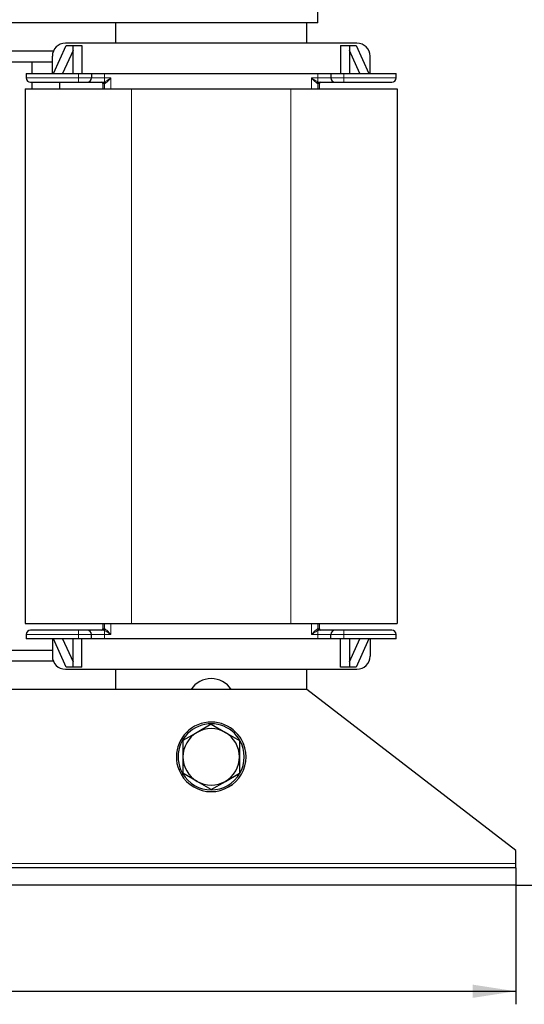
# Model space of a CAD drawing. Header units: millimetres. Extents: x 5 to 418, y 2 to 292.
# Tile 14 of 52: x 119 to 157, y 163 to 238. Entities that reach past the tile are written whole.
import ezdxf

# ---------------------------------------------------------------- set-up
doc = ezdxf.new("R2010")
doc.units = ezdxf.units.MM
doc.layers.add('SLD-0', color=7, linetype='Continuous')
doc.styles.add('SLDTEXTSTYLE0', font='TXT', dxfattribs={"width": 0.605})
doc.dimstyles.new('SLDDIMSTYLE0', dxfattribs={"dimtxt": 3.5, "dimasz": 3.302, "dimexe": 0, "dimexo": 0.0625, "dimgap": 0.875, "dimtad": 1, "dimlfac": 3, "dimrnd": 1e-09, "dimzin": 12, "dimdsep": 46, "dimtxsty": 'SLDTEXTSTYLE0', "dimsah": 1, "dimcen": 0.09, "dimadec": 0, "dimazin": 3, "dimtfac": 1, "dimtofl": 0, "dimtmove": 0, "dimatfit": 3, "dimfxl": 1, "dimfrac": 2, "dimtolj": 1, "dimtzin": 12, "dimarcsym": 0})

# ---------------------------------------------------------------- blocks, each defined once
blk = doc.blocks.new('_D')
at = {"layer": 'SLD-0'}
for p, q in [((51.485, 171.774), (51.485, 162.636)), ((156.819, 171.774), (156.819, 162.636)), ((51.485, 163.636), (156.819, 163.636))]:
    blk.add_line(p, q, dxfattribs=at)
for points in [[(51.485, 163.636), (54.787, 163.128), (54.787, 164.144)], [(156.819, 163.636), (153.517, 164.144), (153.517, 163.128)]]:
    blk.add_solid(points, dxfattribs=at)
at = {"layer": 'SLD-0', "insert": (100.142, 168.148), "char_height": 3.5, "attachment_point": 1, "style": 'SLDTEXTSTYLE0'}
blk.add_mtext('316', dxfattribs=at)
blk = doc.blocks.new('_D_1')
at = {"layer": 'SLD-0'}
for p, q in [((120.052, 271.474), (167.819, 271.474)), ((166.819, 271.474), (166.819, 171.774)), ((156.819, 171.774), (167.819, 171.774))]:
    blk.add_line(p, q, dxfattribs=at)
for points in [[(166.819, 271.474), (166.311, 268.172), (167.327, 268.172)], [(166.819, 171.774), (167.327, 175.076), (166.311, 175.076)]]:
    blk.add_solid(points, dxfattribs=at)
at = {"layer": 'SLD-0', "insert": (162.307, 215.608), "char_height": 3.5, "attachment_point": 1, "rotation": 90, "style": 'SLDTEXTSTYLE0'}
blk.add_mtext('299,1', dxfattribs=at)

msp = doc.modelspace()

# ---------------------------------------------------------------- linework, layer by layer
at = {"color": 7, "linetype": 'Continuous', "lineweight": 25}
for p, q in [((141.652, 237.874), (141.652, 252.7073)), ((141.652, 237.874), (66.652, 237.874)), ((126.152, 237.874), (126.152, 236.324)), ((140.8187, 236.324), (140.8187, 237.874)), ((144.652, 236.324), (122.3187, 236.324)), ((121.395, 235.7073), (116.2423, 235.7073)), ((121.402, 233.9907), (122.3775, 236.1573)), ((122.902, 235.7563), (122.1071, 233.9907)), ((122.3775, 236.1573), (122.902, 236.1573)), ((122.902, 233.9907), (122.902, 236.1573)), ((122.902, 236.1573), (123.5687, 236.1573)), ((123.5687, 236.1573), (123.5687, 233.9907)), ((143.402, 236.1573), (144.0687, 236.1573)), ((143.402, 236.1573), (143.402, 233.9907)), ((144.0687, 236.1573), (144.0687, 233.9907)), ((144.0687, 236.1573), (144.5932, 236.1573)), ((144.8636, 233.9907), (144.0687, 235.7563)), ((144.5932, 236.1573), (145.5687, 233.9907)), ((121.3187, 234.874), (116.3187, 234.874)), ((119.7353, 234.874), (119.7353, 233.9907)), ((121.3187, 233.9907), (121.3187, 235.324)), ((145.652, 233.9907), (145.652, 235.324)), ((119.3187, 233.9907), (119.3187, 233.6573)), ((119.3187, 233.9907), (123.3187, 233.9907)), ((119.7353, 233.324), (119.7353, 232.824)), ((121.902, 232.824), (121.902, 233.324)), ((123.3187, 233.9907), (124.3187, 233.9907)), ((124.3187, 233.9907), (124.3187, 233.6573)), ((124.3187, 233.9907), (125.3187, 233.9907)), ((125.3187, 233.9907), (141.652, 233.9907)), ((141.652, 233.9907), (142.652, 233.9907)), ((142.652, 233.9907), (143.652, 233.9907)), ((142.652, 233.9907), (142.652, 233.6573)), ((143.652, 233.9907), (147.652, 233.9907)), ((147.652, 233.6573), (147.652, 233.9907)), ((119.2353, 232.824), (119.2353, 191.824)), ((119.2353, 232.824), (127.3853, 232.824)), ((125.1853, 233.224), (125.1853, 232.824)), ((127.3853, 232.824), (139.5853, 232.824)), ((139.5853, 232.824), (147.7353, 232.824)), ((141.7853, 232.824), (141.7853, 233.224)), ((147.7353, 232.824), (147.7353, 191.824)), ((119.2353, 191.824), (127.3853, 191.824)), ((125.1853, 191.824), (125.1853, 191.424)), ((127.3853, 191.824), (139.5853, 191.824)), ((139.5853, 191.824), (147.7353, 191.824)), ((141.7853, 191.424), (141.7853, 191.824)), ((119.3187, 190.9907), (119.3187, 190.6573)), ((124.3187, 190.6573), (124.3187, 190.9907)), ((142.652, 190.6573), (142.652, 190.9907)), ((147.652, 190.6573), (147.652, 190.9907)), ((123.3187, 190.6573), (119.3187, 190.6573)), ((121.3187, 190.6573), (121.3187, 189.324)), ((122.3775, 188.4907), (121.402, 190.6573)), ((122.1071, 190.6573), (122.902, 188.8918)), ((122.902, 188.4907), (122.902, 190.6573)), ((124.3187, 190.6573), (123.3187, 190.6573)), ((123.5687, 188.4907), (123.5687, 190.6573)), ((125.3187, 190.6573), (124.3187, 190.6573)), ((141.652, 190.6573), (125.3187, 190.6573)), ((142.652, 190.6573), (141.652, 190.6573)), ((143.652, 190.6573), (142.652, 190.6573)), ((143.402, 188.4907), (143.402, 190.6573)), ((147.652, 190.6573), (143.652, 190.6573)), ((144.0687, 190.6573), (144.0687, 188.4907)), ((144.0687, 188.8918), (144.8636, 190.6573)), ((145.5687, 190.6573), (144.5932, 188.4907)), ((145.652, 190.6573), (145.652, 189.324)), ((121.3187, 189.774), (116.3187, 189.774)), ((121.395, 188.9407), (116.2423, 188.9407)), ((122.3187, 188.324), (144.652, 188.324)), ((122.902, 188.4907), (122.3775, 188.4907)), ((123.5687, 188.4907), (122.902, 188.4907)), ((126.152, 188.324), (126.152, 186.774)), ((140.8187, 186.774), (140.8187, 188.324)), ((144.0687, 188.4907), (143.402, 188.4907)), ((144.5932, 188.4907), (144.0687, 188.4907)), ((140.8187, 186.774), (67.4853, 186.774)), ((156.8187, 174.4407), (140.8187, 186.774)), ((132.402, 183.4837), (131.3187, 182.8583)), ((133.4853, 184.1092), (132.402, 183.4837)), ((133.4853, 184.1092), (134.5687, 183.4837)), ((134.5687, 183.4837), (135.652, 182.8583)), ((132.402, 179.731), (131.3187, 180.3564)), ((133.4853, 179.1055), (132.402, 179.731)), ((133.4853, 179.1055), (134.5687, 179.731)), ((134.5687, 179.731), (135.652, 180.3564)), ((156.8187, 173.4407), (156.8187, 174.4407)), ((156.8187, 173.1073), (51.4853, 173.1073)), ((156.8187, 173.1073), (156.8187, 173.4407)), ((156.8187, 173.1073), (156.8187, 171.774)), ((156.8187, 171.774), (51.4853, 171.774))]:
    msp.add_line(p, q, dxfattribs=at)
at = {"color": 7, "linetype": 'Continuous', "lineweight": 18}
for p, q in [((119.3187, 233.6573), (123.3187, 233.6573)), ((123.3187, 233.9907), (123.3187, 233.6573)), ((123.3187, 233.6573), (123.3187, 233.324)), ((123.3187, 233.6573), (124.3187, 233.6573)), ((125.3187, 233.6573), (124.3187, 233.6573)), ((125.3187, 233.9907), (125.3187, 233.6573)), ((125.3187, 233.355), (125.3187, 233.6573)), ((125.8067, 233.6573), (125.3187, 233.6573)), ((125.8067, 232.824), (125.8067, 233.6573)), ((141.164, 233.6573), (141.164, 232.824)), ((141.652, 233.6573), (141.164, 233.6573)), ((141.652, 233.6573), (141.652, 233.9907)), ((142.652, 233.6573), (141.652, 233.6573)), ((141.652, 233.6573), (141.652, 233.355)), ((143.652, 233.6573), (142.652, 233.6573)), ((143.652, 233.9907), (143.652, 233.6573)), ((147.652, 233.6573), (143.652, 233.6573)), ((143.652, 233.6573), (143.652, 233.324)), ((125.3068, 233.224), (125.1853, 233.224)), ((125.3068, 233.224), (125.3068, 232.824)), ((125.3271, 233.224), (125.3068, 233.224)), ((127.3853, 232.824), (127.3853, 191.824)), ((139.5853, 232.824), (139.5853, 191.824)), ((141.6638, 233.224), (141.6436, 233.224)), ((141.6638, 233.224), (141.6638, 232.824)), ((141.7853, 233.224), (141.6638, 233.224)), ((125.3068, 191.824), (125.3068, 191.424)), ((125.8067, 190.9907), (125.8067, 191.824)), ((141.164, 191.824), (141.164, 190.9907)), ((141.6638, 191.824), (141.6638, 191.424)), ((123.3187, 190.9907), (119.3187, 190.9907)), ((123.3187, 190.9907), (123.3187, 191.324)), ((124.3187, 190.9907), (123.3187, 190.9907)), ((123.3187, 190.6573), (123.3187, 190.9907)), ((124.3187, 190.9907), (125.3187, 190.9907)), ((125.1853, 191.424), (125.3068, 191.424)), ((125.3068, 191.424), (125.3271, 191.424)), ((125.3187, 190.9907), (125.3187, 191.2931)), ((125.3187, 190.9907), (125.3187, 190.6573)), ((125.3187, 190.9907), (125.8067, 190.9907)), ((141.164, 190.9907), (141.652, 190.9907)), ((141.6436, 191.424), (141.6638, 191.424)), ((141.652, 191.2931), (141.652, 190.9907)), ((141.652, 190.9907), (142.652, 190.9907)), ((141.652, 190.6573), (141.652, 190.9907)), ((141.6638, 191.424), (141.7853, 191.424)), ((142.652, 190.9907), (143.652, 190.9907)), ((143.652, 190.9907), (143.652, 191.324)), ((143.652, 190.9907), (147.652, 190.9907)), ((143.652, 190.6573), (143.652, 190.9907)), ((135.8254, 182.5777), (135.9486, 182.6288)), ((131.1452, 180.637), (131.0221, 180.5859)), ((156.8187, 173.4407), (108.3327, 173.4407))]:
    msp.add_line(p, q, dxfattribs=at)
at = {"color": 7, "linetype": 'Continuous', "lineweight": 25}
for centre, radius, start, end in [((122.3187, 235.324), 1, 90, 180), ((144.652, 235.324), 1, 0, 90), ((119.652, 233.6573), 0.3333, 180, 270), ((123.9853, 233.6573), 0.3333, 270, 0), ((125.0853, 233.224), 0.1, 0, 90), ((141.8853, 233.224), 0.1, 90, 180), ((142.9853, 233.6573), 0.3333, 180, 270), ((147.3187, 233.6573), 0.3333, 270, 0), ((119.652, 190.9907), 0.3333, 90, 180), ((123.9853, 190.9907), 0.3333, 0, 90), ((125.0853, 191.424), 0.1, 270, 0), ((141.8853, 191.424), 0.1, 180, 270), ((142.9853, 190.9907), 0.3333, 90, 180), ((147.3187, 190.9907), 0.3333, 0, 90), ((122.3187, 189.324), 1, 180, 270), ((144.652, 189.324), 1, 270, 0), ((133.4853, 185.774), 1.8333, 33.055731, 146.944269), ((133.4853, 181.6073), 2.6667, 22.522674, 202.522674), ((133.4853, 181.6073), 2.5333, 22.522674, 202.522674), ((133.4853, 181.6073), 2.1667, 120, 180), ((133.4853, 181.6073), 2.1667, 60, 120), ((133.4853, 181.6073), 2.1667, 0, 60), ((133.4853, 181.6073), 2.6667, 202.522674, 22.522674), ((133.4853, 181.6073), 2.5333, 202.522674, 22.522674), ((133.4853, 181.6073), 2.1667, 180, 240), ((133.4853, 181.6073), 2.1667, 300, 0), ((133.4853, 181.6073), 2.1667, 240, 300)]:
    msp.add_arc(centre, radius, start, end, dxfattribs=at)
at = {"color": 7, "linetype": 'Continuous', "lineweight": 18}
for centre, radius, start, end in [((125.2068, 233.224), 0.1, 359.991969, 89.991967), ((125.2291, 233.226), 0.098, 358.833174, 88.783594), ((125.2808, 233.2392), 0.1218, 11.859983, 71.90233), ((141.6898, 233.2392), 0.1218, 108.09767, 168.140017), ((141.7416, 233.226), 0.098, 91.216406, 181.166826), ((141.7638, 233.224), 0.1, 90.008033, 180.008031), ((125.2068, 191.424), 0.1, 270.008033, 0.008031), ((125.2291, 191.422), 0.098, 271.216406, 1.166826), ((125.2808, 191.4088), 0.1218, 288.09767, 348.140017), ((141.6898, 191.4088), 0.1218, 191.859983, 251.90233), ((141.7416, 191.422), 0.098, 178.833174, 268.783594), ((141.7638, 191.424), 0.1, 179.991969, 269.991967)]:
    msp.add_arc(centre, radius, start, end, dxfattribs=at)
at = {"color": 7, "linetype": 'Continuous', "lineweight": 25}
for points, knots in [([(119.652, 233.324), (119.6639, 233.324), (119.6884, 233.324), (119.8924, 233.324), (120.2307, 233.324), (120.7076, 233.324), (121.2938, 233.324), (121.951, 233.324), (122.6344, 233.324), (123.095, 233.324), (123.3187, 233.324)], [0, 0, 0, 0, 0.116516, 0.2400113, 0.3686408, 0.5, 0.6313592, 0.7599887, 0.883484, 1, 1, 1, 1]), ([(123.3187, 233.324), (123.4025, 233.324), (123.5319, 233.324), (123.6873, 233.324), (123.7933, 233.324), (123.8795, 233.324), (123.9625, 233.324), (123.9764, 233.324), (123.9853, 233.324)], [0, 0, 0, 0, 0.2394429, 0.3696359, 0.4999999, 0.6301929, 0.7605571, 1, 1, 1, 1]), ([(123.9853, 233.324), (124.0024, 233.324), (124.0379, 233.324), (124.3229, 233.324), (124.7398, 233.324), (125.0714, 233.324), (125.2311, 233.324)], [0, 0, 0, 0, 0.24093792, 0.5, 0.75906208, 1, 1, 1, 1]), ([(141.7395, 233.324), (141.8993, 233.324), (142.2308, 233.324), (142.6478, 233.324), (142.9328, 233.324), (142.9682, 233.324), (142.9853, 233.324)], [0, 0, 0, 0, 0.24093792, 0.5, 0.75906208, 1, 1, 1, 1]), ([(142.9853, 233.324), (142.9943, 233.324), (143.0081, 233.324), (143.0911, 233.324), (143.1772, 233.324), (143.2833, 233.324), (143.4387, 233.324), (143.5682, 233.324), (143.652, 233.324)], [0, 0, 0, 0, 0.2394429, 0.3696359, 0.4999999, 0.6301929, 0.7605571, 1, 1, 1, 1]), ([(143.652, 233.324), (143.8756, 233.324), (144.3363, 233.324), (145.0197, 233.324), (145.6768, 233.324), (146.2631, 233.324), (146.74, 233.324), (147.0783, 233.324), (147.2823, 233.324), (147.3068, 233.324), (147.3187, 233.324)], [0, 0, 0, 0, 0.116516, 0.2400113, 0.3686408, 0.5, 0.6313592, 0.7599887, 0.883484, 1, 1, 1, 1]), ([(123.3187, 191.324), (123.095, 191.324), (122.6344, 191.324), (121.951, 191.324), (121.2938, 191.324), (120.7076, 191.324), (120.2307, 191.324), (119.8924, 191.324), (119.6884, 191.324), (119.6639, 191.324), (119.652, 191.324)], [0, 0, 0, 0, 0.116516, 0.2400113, 0.3686408, 0.5, 0.6313592, 0.7599887, 0.883484, 1, 1, 1, 1]), ([(123.9853, 191.324), (123.9764, 191.324), (123.9625, 191.324), (123.8796, 191.324), (123.7934, 191.324), (123.6873, 191.324), (123.532, 191.324), (123.4025, 191.324), (123.3187, 191.324)], [0, 0, 0, 0, 0.2394429, 0.3696359, 0.4999999, 0.6301929, 0.7605571, 1, 1, 1, 1]), ([(125.2311, 191.324), (125.0714, 191.324), (124.7398, 191.324), (124.3229, 191.324), (124.0379, 191.324), (124.0024, 191.324), (123.9853, 191.324)], [0, 0, 0, 0, 0.2409379, 0.5, 0.7590621, 1, 1, 1, 1]), ([(142.9853, 191.324), (142.9682, 191.324), (142.9328, 191.324), (142.6478, 191.324), (142.2308, 191.324), (141.8993, 191.324), (141.7395, 191.324)], [0, 0, 0, 0, 0.2409379, 0.5, 0.7590621, 1, 1, 1, 1]), ([(143.652, 191.324), (143.5682, 191.324), (143.4387, 191.324), (143.2834, 191.324), (143.1773, 191.324), (143.0911, 191.324), (143.0081, 191.324), (142.9943, 191.324), (142.9853, 191.324)], [0, 0, 0, 0, 0.2394429, 0.3696359, 0.4999999, 0.6301929, 0.7605571, 1, 1, 1, 1]), ([(147.3187, 191.324), (147.3068, 191.324), (147.2823, 191.324), (147.0783, 191.324), (146.74, 191.324), (146.2631, 191.324), (145.6768, 191.324), (145.0197, 191.324), (144.3363, 191.324), (143.8756, 191.324), (143.652, 191.324)], [0, 0, 0, 0, 0.116516, 0.2400113, 0.3686408, 0.5, 0.6313592, 0.7599887, 0.883484, 1, 1, 1, 1]), ([(131.3187, 182.8583), (131.3187, 182.8453), (131.3187, 182.433), (131.3187, 182.0136), (131.3187, 181.6073)], [0, 0, 0, 0, 0.03148504, 1, 1, 1, 1]), ([(135.652, 182.8583), (135.652, 182.8453), (135.652, 182.433), (135.652, 182.0136), (135.652, 181.6073)], [0, 0, 0, 0, 0.031485, 1, 1, 1, 1]), ([(131.3187, 181.6073), (131.3187, 181.2906), (131.3187, 180.8709), (131.3187, 180.4578), (131.3187, 180.3564)], [0, 0, 0, 0, 0.75467667, 1, 1, 1, 1]), ([(135.652, 181.6073), (135.652, 181.2906), (135.652, 180.8709), (135.652, 180.4578), (135.652, 180.3564)], [0, 0, 0, 0, 0.7546767, 1, 1, 1, 1])]:
    msp.add_open_spline(points, degree=3, knots=knots, dxfattribs=at)
at = {"color": 7, "linetype": 'Continuous', "lineweight": 18}
for points, knots in [([(125.3187, 233.355), (125.3005, 233.3463), (125.2648, 233.3294), (125.2422, 233.3258), (125.2311, 233.324)], [0, 0, 0, 0, 0.509542, 1, 1, 1, 1]), ([(125.8067, 233.6573), (125.7205, 233.6011), (125.5862, 233.5135), (125.4217, 233.4101), (125.3504, 233.372), (125.3187, 233.355)], [0, 0, 0, 0, 0.4985351, 0.7765002, 1, 1, 1, 1]), ([(125.4, 233.2643), (125.3844, 233.2525), (125.3548, 233.2303), (125.3359, 233.226), (125.3271, 233.224)], [0, 0, 0, 0, 0.5282831, 1, 1, 1, 1]), ([(125.8067, 233.6573), (125.7347, 233.5839), (125.6225, 233.4695), (125.4849, 233.3358), (125.4262, 233.2864), (125.4, 233.2643)], [0, 0, 0, 0, 0.498259, 0.7757517, 1, 1, 1, 1]), ([(141.5707, 233.2643), (141.5444, 233.2864), (141.4858, 233.3358), (141.3481, 233.4695), (141.236, 233.5839), (141.164, 233.6573)], [0, 0, 0, 0, 0.2242408, 0.5017408, 1, 1, 1, 1]), ([(141.652, 233.355), (141.6202, 233.372), (141.549, 233.4101), (141.3845, 233.5135), (141.2502, 233.6011), (141.164, 233.6573)], [0, 0, 0, 0, 0.2235074, 0.501465, 1, 1, 1, 1]), ([(141.6436, 233.224), (141.6347, 233.226), (141.6159, 233.2303), (141.5863, 233.2525), (141.5707, 233.2643)], [0, 0, 0, 0, 0.4717169, 1, 1, 1, 1]), ([(141.7395, 233.324), (141.7284, 233.3258), (141.7059, 233.3294), (141.6702, 233.3463), (141.652, 233.355)], [0, 0, 0, 0, 0.490458, 1, 1, 1, 1]), ([(125.2311, 191.324), (125.2422, 191.3222), (125.2648, 191.3186), (125.3005, 191.3017), (125.3187, 191.2931)], [0, 0, 0, 0, 0.490458, 1, 1, 1, 1]), ([(125.3187, 191.2931), (125.3504, 191.276), (125.4217, 191.2379), (125.5862, 191.1345), (125.7205, 191.0469), (125.8067, 190.9907)], [0, 0, 0, 0, 0.22350737, 0.50146498, 1, 1, 1, 1]), ([(125.3271, 191.424), (125.3359, 191.422), (125.3548, 191.4177), (125.3844, 191.3955), (125.4, 191.3838)], [0, 0, 0, 0, 0.4717169, 1, 1, 1, 1]), ([(125.4, 191.3838), (125.4262, 191.3617), (125.4849, 191.3122), (125.6225, 191.1785), (125.7347, 191.0641), (125.8067, 190.9907)], [0, 0, 0, 0, 0.22424079, 0.50174085, 1, 1, 1, 1]), ([(141.164, 190.9907), (141.236, 191.0641), (141.3481, 191.1785), (141.4858, 191.3122), (141.5444, 191.3617), (141.5707, 191.3838)], [0, 0, 0, 0, 0.498259, 0.7757517, 1, 1, 1, 1]), ([(141.164, 190.9907), (141.2502, 191.0469), (141.3845, 191.1345), (141.549, 191.2379), (141.6202, 191.276), (141.652, 191.2931)], [0, 0, 0, 0, 0.49853508, 0.77650019, 1, 1, 1, 1]), ([(141.5707, 191.3838), (141.5863, 191.3955), (141.6159, 191.4177), (141.6347, 191.422), (141.6436, 191.424)], [0, 0, 0, 0, 0.5282831, 1, 1, 1, 1]), ([(141.652, 191.2931), (141.6702, 191.3017), (141.7059, 191.3186), (141.7284, 191.3222), (141.7395, 191.324)], [0, 0, 0, 0, 0.509542, 1, 1, 1, 1])]:
    msp.add_open_spline(points, degree=3, knots=knots, dxfattribs=at)

# ---------------------------------------------------------------- dimensions: what is measured, and where the dimension line sits
at = {"layer": 'SLD-0'}
dim = msp.add_linear_dim(base=(166.8187, 171.774), p1=(120.052, 271.474), p2=(156.8187, 171.774), angle=90, dimstyle='SLDDIMSTYLE0', dxfattribs=at)
dim.commit()
dim.dimension.update_dxf_attribs({"geometry": '_D_1', "text_midpoint": (166.8187, 221.624), "dimtype": 160})
dim = msp.add_linear_dim(base=(156.8187, 163.6362), p1=(51.4853, 171.774), p2=(156.8187, 171.774), dimstyle='SLDDIMSTYLE0', dxfattribs=at)
dim.commit()
dim.dimension.update_dxf_attribs({"geometry": '_D', "text_midpoint": (104.152, 163.6362), "dimtype": 160})

doc.saveas('drawing.dxf')
